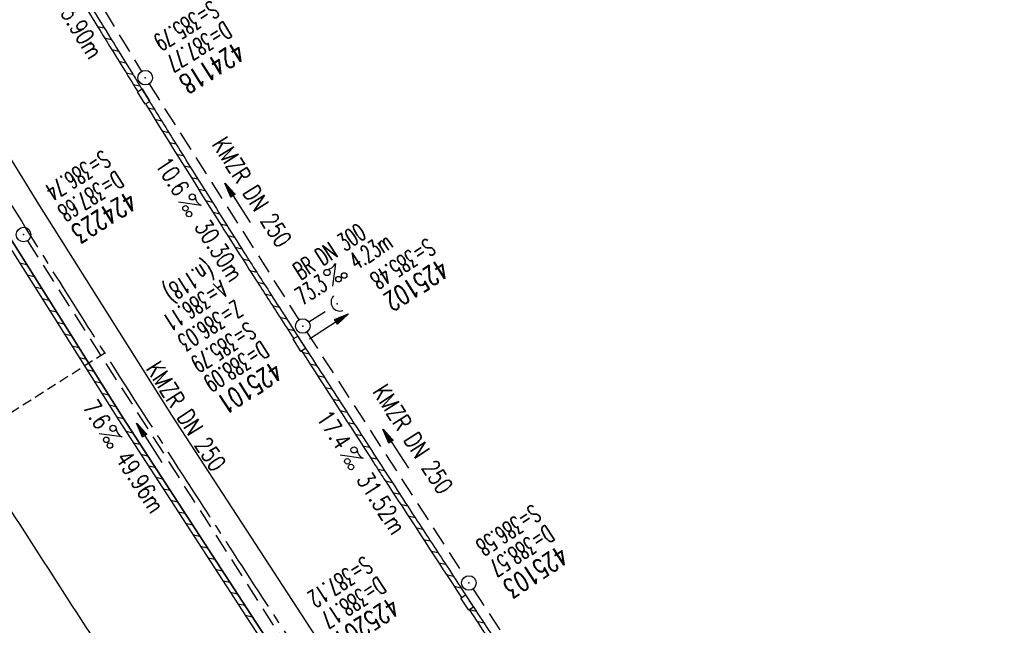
# Model space of a CAD drawing. Extents: x 450316 to 454644, y 428795 to 436505.
# Tile 144 of 256: x 453528 to 453630, y 432710 to 432773. Entities that reach past the tile are written whole.
import ezdxf
from ezdxf.enums import TextEntityAlignment as Align

# ---------------------------------------------------------------- set-up
doc = ezdxf.new("R2010")
doc.units = 0
doc.header["$LTSCALE"] = 2
doc.header["$MEASUREMENT"] = 0
for name, pattern in [('ACHSE', [5.5, 4, -0.5, 0.5, -0.5]), ('GESTRICH-X2', [1.5, 1, -0.5]), ('GESTRICHELT', [0.75, 0.5, -0.25])]:
    doc.linetypes.add(name, pattern=pattern)
doc.layers.get('0').update_dxf_attribs({"linetype": 'CONTINUOUS'})
for name, color, linetype in [('17', 7, 'CONTINUOUS'), ('ACHSETOP', 1, 'ACHSE'), ('FBR', 8, 'CONTINUOUS'), ('HEKTOM', 1, 'GESTRICHELT'), ('KANAL', 7, 'GESTRICH-X2'), ('PFEIL', 7, 'CONTINUOUS'), ('RINNE', 8, 'CONTINUOUS'), ('SCHACHTNR', 6, 'CONTINUOUS'), ('SCHSYMBOL', 7, 'CONTINUOUS'), ('TEXTO', 4, 'CONTINUOUS'), ('TEXTU', 4, 'CONTINUOUS')]:
    doc.layers.add(name, color=color, linetype=linetype)
doc.styles.add('ROMANS', font='romans.shx', dxfattribs={"width": 0.8})

# ---------------------------------------------------------------- blocks, each defined once
blk = doc.blocks.new('40')
at = {"color": 0}
blk.add_arc((0.02, 0.31), 0.91, 192.5363, 347.4637, dxfattribs=at)
blk.add_point((0, 0), dxfattribs=at)
blk = doc.blocks.new('PROM')
blk.add_line((1.57, 1.82), (0.02, 0.02))
for centre, radius in [((0.32, 1.51), 0.317), ((0.94, 0.29), 0.283), ((1.64, 0.29), 0.283)]:
    blk.add_circle(centre, radius)
blk.add_arc((0.99, 2.68), 1.03, 239.1414, 303.3549)
blk = doc.blocks.new('PFEIL2')
at = {"color": 0}
for p, q in [((0.88, 0), (-2.4, -0.01)), ((0.88, -0.27), (0.88, 0.28)), ((0.88, 0.28), (2.43, 0.01)), ((0.91, 0.27), (0.88, 0.26)), ((0.97, 0.26), (0.88, 0.25)), ((1.02, 0.25), (0.88, 0.23)), ((1.07, 0.24), (0.88, 0.21)), ((1.13, 0.23), (0.88, 0.19)), ((1.18, 0.22), (0.88, 0.17)), ((1.24, 0.21), (0.88, 0.15)), ((1.29, 0.21), (0.88, 0.14)), ((1.34, 0.2), (0.88, 0.12)), ((1.4, 0.19), (0.88, 0.1)), ((1.45, 0.18), (0.88, 0.08)), ((1.51, 0.17), (0.88, 0.06)), ((1.56, 0.16), (0.88, 0.04)), ((1.61, 0.15), (0.88, 0.02)), ((1.67, 0.14), (0.88, 0.01)), ((1.72, 0.13), (0.88, -0.01)), ((1.78, 0.12), (0.88, -0.03)), ((1.83, 0.11), (0.88, -0.05)), ((1.88, 0.1), (0.88, -0.07)), ((1.94, 0.09), (0.88, -0.09)), ((2.05, 0.08), (0.88, -0.12)), ((1.99, 0.08), (0.88, -0.11)), ((2.1, 0.07), (0.88, -0.14)), ((2.15, 0.06), (0.88, -0.16)), ((2.21, 0.05), (0.88, -0.18)), ((2.26, 0.04), (0.88, -0.2)), ((2.32, 0.03), (0.88, -0.22)), ((2.37, 0.02), (0.88, -0.23)), ((2.42, 0.01), (0.88, -0.25)), ((2.43, 0.01), (0.88, -0.27))]:
    blk.add_line(p, q, dxfattribs=at)
blk = doc.blocks.new('30S')
at = {"color": 0}
for p, q in [((-0.75, -0.58), (-0.75, 0)), ((-0.75, 0), (0.75, 0)), ((0.75, 0), (0.75, -0.58)), ((0.75, -0.58), (-0.75, -0.58))]:
    blk.add_line(p, q, dxfattribs=at)
blk.add_point((0, 0), dxfattribs=at)
blk = doc.blocks.new('GST')
at = {"color": 0}
blk.add_circle((0, 0), 0.75, dxfattribs=at)
blk.add_point((0, 0), dxfattribs=at)

msp = doc.modelspace()

# ---------------------------------------------------------------- linework, layer by layer
at = {"layer": 'ACHSETOP', "flags": 128}
msp.add_lwpolyline([(451271.77, 435019.04, -0.000001), (451272.37, 435018.35, -0.000032), (451272.39, 435018.33), (451288.79, 434999.46, -0.000002), (451296.99, 434990.03, 0.000007), (451305.2, 434980.6, 0.000007), (451313.4, 434971.16, -0.000007), (451321.6, 434961.73, -0.000007), (451329.8, 434952.3, 0.000007), (451338, 434942.87, 0.000007), (451346.21, 434933.43, -0.000007), (451354.41, 434924, -0.000007), (451362.61, 434914.57, 0.000011), (451370.81, 434905.14, 0.000001), (451379.01, 434895.7, 0.000001), (451387.22, 434886.27), (451403.62, 434867.4), (451420.02, 434848.54), (451436.43, 434829.67, -0.000013), (451444.63, 434820.24, 0.000007), (451452.83, 434810.81, 0.000007), (451461.03, 434801.38, -0.000007), (451469.24, 434791.94, -0.000007), (451477.44, 434782.51, 0.000007), (451485.64, 434773.08, 0.000007), (451493.84, 434763.64, -0.000007), (451502.04, 434754.21, -0.000007), (451510.25, 434744.78, 0.000007), (451518.45, 434735.35, 0.000007), (451526.65, 434725.91, -0.000007), (451534.85, 434716.48, -0.000007), (451543.05, 434707.05, 0.000011), (451551.26, 434697.61, 0.000001), (451559.46, 434688.18, 0.000001), (451567.66, 434678.75), (451584.07, 434659.88, -0.000001), (451592.27, 434650.45, -0.000001), (451600.47, 434641.02, -0.000011), (451608.67, 434631.59, 0.000013), (451616.87, 434622.15), (451633.28, 434603.29), (451649.68, 434584.42, -0.000013), (451657.88, 434574.99, 0.000007), (451666.09, 434565.56, 0.000007), (451674.29, 434556.12, -0.000007), (451682.49, 434546.69, -0.000007), (451690.69, 434537.26, 0.000006), (451698.89, 434527.83), (451715.3, 434508.96, -0.000015), (451721.01, 434502.39, 0.000008), (451726.72, 434495.82, 0.000958), (451727.52, 434494.91, 0.000181), (451731.72, 434490.11, 0.003894), (451738.18, 434482.87, 0.00247), (451748.5, 434471.58, 0.003793), (451756.23, 434463.34, 0.003129), (451765.74, 434453.48, 0.00313), (451774.53, 434444.59, 0.003132), (451783.43, 434435.81, 0.003134), (451792.43, 434427.15, 0.003132), (451801.55, 434418.59, 0.003131), (451810.77, 434410.15, 0.00313), (451820.1, 434401.83, 0.003133), (451829.54, 434393.62, 0.003138), (451839.07, 434385.54, 0.003131), (451848.69, 434377.58, 0.003125), (451858.43, 434369.73, 0.003124), (451868.27, 434362, 0.00313), (451878.19, 434354.41, 0.003138), (451888.2, 434346.95, 0.003133), (451898.32, 434339.59, 0.003131), (451908.52, 434332.37, 0.003131), (451918.82, 434325.28, 0.003132), (451929.21, 434318.32, 0.003136), (451939.67, 434311.49, 0.00313), (451950.21, 434304.8, 0.003123), (451960.86, 434298.22, 0.003128), (451971.59, 434291.78, 0.003137), (451982.37, 434285.49, 0.003139), (451993.23, 434279.33, 0.003133), (452004.2, 434273.3, 0.003123), (452015.23, 434267.41, 0.003125), (452026.32, 434261.66, 0.003132), (452037.5, 434256.05, 0.003138), (452048.73, 434250.58, 0.003134), (452060.02, 434245.26, 0.003122), (452071.41, 434240.07, 0.003127), (452083.62, 434234.69, 0.003578), (452094.35, 434230.12, 0.002702), (452108.41, 434224.35, 0.004189), (452117.53, 434220.76, 0.00053), (452126.34, 434217.38, 0.001569), (452129.32, 434216.25, 0.000008), (452135.11, 434214.08, -0.000025), (452140.91, 434211.9), (452164.31, 434203.12, 0.000006), (452176.02, 434198.73, -0.000007), (452187.72, 434194.34), (452211.13, 434185.56), (452234.54, 434176.78, -0.000012), (452246.24, 434172.39, 0.000007), (452257.94, 434168, 0.000002), (452265.75, 434165.08, 0.000001), (452281.35, 434159.22, 0.000005), (452293.05, 434154.83, -0.000007), (452304.76, 434150.44, -0.000019), (452316.46, 434146.05, 0.000015), (452328.17, 434141.66, 0.000002), (452338.1, 434137.94, 0.000001), (452351.57, 434132.88, 0.000004), (452363.28, 434128.49, -0.000006), (452374.98, 434124.1, -0.00002), (452386.68, 434119.71, 0.00002), (452398.39, 434115.32, 0.000006), (452410.09, 434110.93, -0.000004), (452421.8, 434106.54, -0.000001), (452435.27, 434101.49, -0.000002), (452445.2, 434097.76, -0.000015), (452456.91, 434093.37, 0.000019), (452468.61, 434088.98, 0.000007), (452480.31, 434084.59, -0.000006), (452492.02, 434080.2, -0.000002), (452503.72, 434075.81, 0.000002), (452515.42, 434071.42, 0.000006), (452527.13, 434067.03, -0.000007), (452538.83, 434062.64, -0.000019), (452550.54, 434058.25, 0.000015), (452562.24, 434053.86, 0.000002), (452572.17, 434050.13, 0.000001), (452585.65, 434045.08, 0.000004), (452597.35, 434040.69, -0.000006), (452609.05, 434036.3, -0.00002), (452620.76, 434031.91, 0.00002), (452632.46, 434027.52, 0.000006), (452644.17, 434023.13, -0.000004), (452655.87, 434018.74, -0.000001), (452669.35, 434013.68, -0.000002), (452679.28, 434009.96, -0.000015), (452690.98, 434005.57, 0.000014), (452702.68, 434001.18, 0.000011), (452714.39, 433996.79, -0.000001), (452726.09, 433992.4, -0.000007), (452735.03, 433989.04, -0.000005), (452748.18, 433984.11, -0.000156), (452748.22, 433984.1, -0.000005), (452749.5, 433983.61, -0.004183), (452758.69, 433980.07, -0.002721), (452772.75, 433974.43, -0.005081), (452782.77, 433970.22, -0.003908), (452795.7, 433964.52, -0.003912), (452807.05, 433959.3, -0.003907), (452818.33, 433953.9, -0.003903), (452829.52, 433948.33, -0.003904), (452840.62, 433942.58, -0.003907), (452851.63, 433936.66, -0.003909), (452862.54, 433930.57, -0.003906), (452873.35, 433924.31, -0.003899), (452884.08, 433917.88, -0.003907), (452894.71, 433911.27, -0.003917), (452905.21, 433904.52, -0.003914), (452915.61, 433897.6, -0.003904), (452925.91, 433890.51, -0.003895), (452936.11, 433883.25, -0.003902), (452946.17, 433875.85, -0.003909), (452956.12, 433868.3, -0.003904), (452965.96, 433860.58, -0.003908), (452975.67, 433852.7, -0.00391), (452985.26, 433844.69, -0.003909), (452994.72, 433836.52, -0.003908), (453004.05, 433828.2, -0.003902), (453013.25, 433819.74, -0.003901), (453022.32, 433811.14, -0.003907), (453031.26, 433802.39, -0.003913), (453040.05, 433793.51, -0.003909), (453048.99, 433784.19, -0.00418), (453057.22, 433775.34, -0.003621), (453064.8, 433766.92, -0.003001), (453073.81, 433756.65, -0.003775), (453082.93, 433745.95, -0.004894), (453089.82, 433737.59, -0.004962), (453096.58, 433729.04, -0.003805), (453105.2, 433717.74, -0.003005), (453113.36, 433706.73, -0.003643), (453119.97, 433697.57, -0.004174), (453127.23, 433687.17, -0.004295), (453134.1, 433676.95, -0.003507), (453140.02, 433667.85, -0.002688), (453147.59, 433655.9, -0.003695), (453155.36, 433643.25, -0.00538), (453160.55, 433634.47, -0.005332), (453165.53, 433625.6, -0.003667), (453172.54, 433612.58, -0.002679), (453179.1, 433600.02, -0.003501), (453183.99, 433590.35, -0.004313), (453189.2, 433579.67, -0.003909), (453194.74, 433567.79, -0.003909), (453199.85, 433556.38, -0.003909), (453204.78, 433544.89, -0.003903), (453209.81, 433532.66, -0.004384), (453214.1, 433521.7, -0.003423), (453219.66, 433506.82, -0.005955), (453222.69, 433498.22, -0.000145), (453225.57, 433489.74, -0.000252), (453227.22, 433484.85, -0.000085), (453230.06, 433476.42, -0.000405), (453230.66, 433474.65, -0.003646), (453233.57, 433465.74, 0.00217), (453238.42, 433450.76, 0.000006), (453242.33, 433438.88, -0.000007), (453246.23, 433427.01, -0.000012), (453250.13, 433415.13, 0.000009), (453254.03, 433403.26, 0.003001), (453258.01, 433391.4, -0.003002), (453261.98, 433379.55, -0.003008), (453265.82, 433367.65, 0.003009), (453269.65, 433355.76, 0.00001), (453273.55, 433343.88, -0.000019), (453277.45, 433332.01), (453285.26, 433308.26, 0.000005), (453289.16, 433296.38, -0.000004), (453293.06, 433284.51, -0.000001), (453297.41, 433271.27, -0.000001), (453300.87, 433260.76, -0.00001), (453304.77, 433248.88, 0.000008), (453308.67, 433237.01, 0.000011), (453312.58, 433225.13, -0.000004), (453316.48, 433213.26, -0.000007), (453317.96, 433208.76, -0.000002), (453324.28, 433189.51, -0.00006), (453324.75, 433188.09, 0.000004), (453325.21, 433186.68, 0.001409), (453327.81, 433178.86, 0.000842), (453332.21, 433165.79, 0.002106), (453335.59, 433155.93, 0.001506), (453340.42, 433142.18, 0.001603), (453344.59, 433130.55, 0.001566), (453348.93, 433118.67, 0.00157), (453353.28, 433106.99, 0.001563), (453357.73, 433095.28, 0.001555), (453362.24, 433083.61, 0.001558), (453366.82, 433071.99, 0.001562), (453371.48, 433060.39, 0.001561), (453376.21, 433048.82, 0.001565), (453381.01, 433037.27, 0.001565), (453385.88, 433025.76, 0.001563), (453390.82, 433014.29, 0.001561), (453395.84, 433002.83, 0.001559), (453400.93, 432991.41, 0.00156), (453406.08, 432980.03, 0.001563), (453411.31, 432968.67, 0.001565), (453416.61, 432957.35, 0.001562), (453421.98, 432946.08, 0.001558), (453427.42, 432934.81, 0.001559), (453432.94, 432923.58, 0.001564), (453438.52, 432912.41, 0.001566), (453444.16, 432901.27, 0.001564), (453449.89, 432890.15, 0.001558), (453455.36, 432879.68, 0.001394), (453461.54, 432868.03, 0.001724), (453468.57, 432854.96, 0.002516), (453473.46, 432846.05, 0.001346), (453478.16, 432837.66, 0.000835), (453485.79, 432824.15, 0.000825), (453493.39, 432810.79, 0.001335), (453498.13, 432802.56, 0.002522), (453503.26, 432793.8, 0.001723), (453510.87, 432781.05, 0.001395), (453517.7, 432769.77, 0.001557), (453523.88, 432759.7, 0.001564), (453531.45, 432747.52, 0.002105), (453537.15, 432738.52, 0.001027), (453545.2, 432725.95, 0.001523), (453550.68, 432717.5, 0.000001), (453550.84, 432717.26, 0.000124), (453550.84, 432717.26, 0.000024), (453557.6, 432706.91, -0.000007), (453564.35, 432696.57, -0.000001), (453571.19, 432686.1, 0.000005), (453578.03, 432675.64, 0.000012), (453584.86, 432665.17, -0.000012), (453591.7, 432654.7, -0.000004), (453598.53, 432644.24, 0.000004), (453605.37, 432633.77, 0.000001), (453612.2, 432623.31, -0.000001), (453619.04, 432612.84, -0.000004), (453625.87, 432602.38, 0.000003), (453632.71, 432591.91), (453646.38, 432570.98, -0.000014), (453650.94, 432564, -0.000007), (453660.05, 432550.05, -0.002465), (453666.82, 432539.57, 0.002471), (453673.57, 432529.12, 0.002497), (453680.47, 432518.67, -0.002488), (453687.39, 432508.18, -0.000003), (453694.22, 432497.72, 0.000006), (453701.06, 432487.25), (453714.73, 432466.32, -0.000006), (453721.57, 432455.86, 0.000006), (453728.4, 432445.39, 0.000183), (453728.47, 432445.28, -0.000027), (453728.97, 432444.52, -0.003905), (453733.99, 432436.71, -0.002472), (453741.77, 432424.27, -0.005163), (453747.3, 432415.1, -0.003867), (453754.47, 432402.74, -0.003958), (453760.53, 432391.89, -0.003913), (453766.49, 432380.82, -0.003903), (453772.25, 432369.72, -0.003904), (453777.83, 432358.53, -0.003901), (453783.48, 432346.73, -0.004288), (453788.46, 432335.91, -0.003523), (453794.25, 432322.76, -0.004762), (453798.38, 432312.96, -0.001651), (453802.11, 432303.78, -0.002689), (453804.34, 432298.12, -0.001542), (453805.53, 432295.04, -0.000893), (453807.56, 432289.71, -0.005639), (453811.07, 432280.12, -0.003891), (453815.88, 432266.14, -0.00573), (453819.49, 432254.95, -0.005082), (453823.29, 432242.26, -0.004537), (453827.3, 432227.85, -0.006762), (453829.77, 432218.12, -0.001828), (453832.34, 432207.23, -0.002855), (453833.92, 432200.25, -0.000688), (453834.59, 432197.18, -0.000614), (453835.33, 432193.75, -0.005087), (453837.35, 432183.82, -0.003463), (453840.08, 432169.2, -0.004355), (453841.88, 432158.58, -0.003298), (453844.05, 432144.52, -0.003873), (453845.96, 432130.87, -0.004703), (453847.34, 432119.6, -0.004431), (453848.68, 432106.66, -0.004859), (453849.68, 432094.85, -0.001971), (453850.76, 432079.75, -0.003754), (453851.23, 432071.81, -0.000235), (453851.27, 432071.06, -0.000154), (453851.33, 432069.9, -0.005004), (453851.76, 432059.36, -0.003657), (453852.1, 432044.92, -0.006284), (453852.13, 432034.65, -0.00442), (453851.87, 432020.06, -0.004496), (453851.36, 432005.74, -0.005961), (453850.74, 431994.95, -0.004032), (453849.63, 431980.54, -0.005521), (453848.62, 431970.04, -0.000545), (453848.17, 431965.89, -0.00099), (453847.92, 431963.6, -0.002817), (453847.08, 431956.57, -0.001743), (453845.62, 431945.22, -0.004295), (453844.13, 431934.59, -0.003233), (453841.93, 431920.5, -0.003719), (453839.9, 431908.59, -0.003474), (453837.54, 431895.88, -0.003471), (453834.93, 431882.78, -0.003984), (453832.48, 431871.4, -0.002961), (453829.25, 431857.36, -0.00403), (453826.74, 431847.07, -0.001132), (453824.96, 431840.11, -0.001603), (453823.67, 431835.21, -0.002375), (453822.37, 431830.36, -0.001541), (453820.3, 431822.92, -0.005811), (453817.74, 431814.24, -0.003321), (453813, 431799.15, -0.004369), (453808.95, 431786.93, -0.004589), (453804.89, 431775.36, -0.004977), (453800.13, 431762.59, -0.00596), (453795.93, 431752.02, -0.002426), (453790.61, 431739.3, -0.004094), (453787.37, 431731.79, -0.000338), (453786.71, 431730.31, -0.000388), (453786.14, 431729.02, -0.004625), (453782.63, 431721.36, -0.002368), (453775.59, 431706.51, -0.004069), (453770.2, 431695.52, -0.003863), (453764.34, 431684.03, -0.004659), (453758.24, 431672.55, -0.005048), (453752.4, 431662.07, -0.002758), (453744.86, 431649, -0.004203), (453739.78, 431640.49, -0.000453), (453738.55, 431638.46, -0.00049), (453737.41, 431636.59, -0.004121), (453733.36, 431630.11, -0.00246), (453726.45, 431619.35, -0.006277), (453720.59, 431610.57, -0.004581), (453712.3, 431598.73, -0.005038), (453704.6, 431588.16, -0.005528), (453697.38, 431578.67, -0.004083), (453688.22, 431567.1, -0.005886), (453681.7, 431559.21, -0.001219), (453676.74, 431553.36, -0.002238), (453674.01, 431550.2, -0.001962), (453670.56, 431546.26, -0.001297), (453665.3, 431540.34, -0.004313), (453658.17, 431532.48, -0.003182), (453648.34, 431521.97, -0.004167), (453639.22, 431512.51, -0.00462), (453630.85, 431504.12, -0.002727), (453619.91, 431493.48, -0.004271), (453612.84, 431486.78, -0.000068), (453609.88, 431484.03, -0.000648), (453609.57, 431483.75, -0.000003), (453600.64, 431475.49, -0.000005), (453594.49, 431469.8), (453576.13, 431452.83), (453557.78, 431435.85), (453539.42, 431418.88), (453521.07, 431401.91, 0.000001), (453511.89, 431393.42, 0.000001), (453502.71, 431384.94, 0.000013), (453493.53, 431376.45, -0.000013), (453484.35, 431367.96, 0), (453475.18, 431359.48, 0), (453466, 431350.99), (453447.64, 431334.02, 0.000001), (453438.46, 431325.53, 0.000001), (453429.29, 431317.04, 0.000013), (453420.11, 431308.56, -0.000007), (453410.93, 431300.07, -0.000004), (453403.53, 431293.23, -0.000002), (453392.58, 431283.1, -0.00001), (453383.4, 431274.61, 0.000015), (453374.22, 431266.13, 0.000014), (453365.04, 431257.64, -0.000013), (453355.86, 431249.15, 0), (453343.63, 431237.84, -0.000001), (453337.51, 431232.18), (453319.15, 431215.21, 0.000001), (453309.98, 431206.72, 0.000001), (453300.8, 431198.24, 0.000013), (453291.62, 431189.75, -0.000013), (453282.44, 431181.26, -0.000001), (453273.27, 431172.78, -0.000001), (453264.09, 431164.29), (453245.73, 431147.32), (453227.38, 431130.34), (453209.02, 431113.37, 0.000014), (453199.84, 431104.89, -0.000009), (453190.66, 431096.4, -0.000019), (453181.49, 431087.91, 0.000019), (453172.31, 431079.43, 0.000009), (453163.13, 431070.94, -0.000008), (453153.95, 431062.45), (453135.6, 431045.48, 0.000009), (453134.86, 431044.8, 0.000002), (453130.42, 431040.69, 0.002804), (453126.11, 431036.66, 0.001372), (453117.38, 431028.36, 0.005333), (453110.16, 431021.31, 0.003613), (453099.69, 431010.7, 0.004216), (453091.36, 431002.01, 0.003913), (453082.55, 430992.5, 0.00391), (453074.2, 430983.2, 0.003911), (453066, 430973.77, 0.003912), (453057.94, 430964.21, 0.003915), (453050.03, 430954.53, 0.00391), (453042.29, 430944.73, 0.003905), (453034.68, 430934.8, 0.003908), (453027.23, 430924.75, 0.003912), (453019.95, 430914.6, 0.003918), (453012.83, 430904.33, 0.003918), (453005.87, 430893.95, 0.003907), (452999.07, 430883.47, 0.0039), (452992.43, 430872.86, 0.003908), (452985.95, 430862.15, 0.00392), (452979.66, 430851.37, 0.00392), (452973.54, 430840.5, 0.003904), (452967.57, 430829.49, 0.003903), (452961.77, 430818.39, 0.003916), (452956.17, 430807.24, 0.00392), (452950.74, 430796, 0.00391), (452945.47, 430784.65, 0.003904), (452940.39, 430773.22, 0.00391), (452935.48, 430761.73, 0.003913), (452930.76, 430750.17, 0.003909), (452926.22, 430738.51, 0.003913), (452921.86, 430726.79, 0.003918), (452917.69, 430715.02, 0.003913), (452913.7, 430703.18, 0.003909), (452909.89, 430691.26, 0.003904), (452906.27, 430679.29, 0.003908), (452902.84, 430667.28, 0.003914), (452899.6, 430655.21, 0.003911), (452896.55, 430643.09, 0.003914), (452893.69, 430630.91, 0.003917), (452891.02, 430618.71, 0.003911), (452890.73, 430617.31, 0.000237), (452886.25, 430594.17, 0.007575), (452884.76, 430585.79, 0.003906), (452882.25, 430569.49)], format="xyb", dxfattribs=at)
at = {"layer": 'FBR', "flags": 128}
for points in [[(453291.49, 431192.36, -0.000001), (453311.41, 431210.82, -0.000243)], [(453523.03, 432795.21, 0.000003), (453525.05, 432791.83, -0.000006), (453527.07, 432788.46, -0.000281)], [(453493.87, 432776.57, 0.001206), (453498.48, 432768.85, 0.002544), (453503.67, 432760.28, 0.001639), (453511.86, 432747.05, 0.001459), (453521.59, 432731.51, 0.002469), (453527.42, 432722.38, 0.000459), (453535.21, 432710.32, 0.000607), (453541.14, 432701.19, 0.00006), (453552.46, 432683.8, 0.000264), (453555.03, 432679.86, 0.000044), (453560.68, 432671.2, -0.000073), (453566.34, 432662.54, -0.000032), (453571.26, 432655.01, -0.000015), (453582.19, 432638.24, -0.000372)], [(453535.76, 432774.2, 0.001569), (453537.8, 432770.9, -0.001429), (453540.04, 432767.28, -0.001014), (453540.76, 432766.09, 0.001148), (453541.4, 432765.04, 0.001481), (453542.12, 432763.89, 0.000355), (453545.12, 432759.08, 0.000693), (453549.47, 432752.13, 0.001467), (453551.53, 432748.87, 0.000913), (453554.1, 432744.86, 0.000702), (453557.44, 432739.66, 0.000032), (453559.2, 432736.93, -0.00004), (453560.96, 432734.21, -0.000214), (453565.15, 432727.72, 0.000419), (453567.29, 432724.41, 0.001857), (453569.01, 432721.77, -0.001077), (453571.99, 432717.22, -0.000376), (453573.76, 432714.5, 0.00068), (453574.73, 432713, 0.000809), (453576.45, 432710.38, -0.000387), (453578.17, 432707.76, -0.000398)], [(453680.14, 432551.74, 0.000003), (453684.13, 432545.63, 0.000383)]]:
    msp.add_lwpolyline(points, format="xyb", dxfattribs=at)
for points in [[(453421.04, 432953.53), (453432.61, 432929.68), (453443.59, 432907.75), (453454.94, 432885.69), (453466.92, 432863.04), (453478.09, 432842.59), (453490.69, 432820.24), (453503.45, 432798.23), (453516.81, 432775.87), (453530.44, 432753.7), (453544.04, 432732.14), (453558.38, 432710.1), (453584.96, 432669.5), (453598.5, 432648.72)], [(453594.89, 432646.17), (453586.89, 432658.45), (453567.82, 432687.63), (453552.19, 432711.6), (453539.01, 432731.92), (453523.78, 432756.13), (453511.3, 432776.49), (453499.78, 432795.98), (453488.15, 432815.94), (453473.81, 432841.32), (453464.14, 432859.07), (453457.05, 432872.29), (453447.39, 432890.72), (453436.55, 432911.94), (453427.76, 432929.68), (453417.13, 432951.67)]]:
    msp.add_lwpolyline(points, dxfattribs=at)
at = {"layer": 'HEKTOM'}
msp.add_line((453537.16, 432738.53), (453503.38, 432717.06), dxfattribs=at)
at = {"layer": 'KANAL'}
for p, q in [((453529.28, 432786.69), (453540.94, 432767.56)), ((453541.72, 432766.28), (453557.16, 432741.97)), ((453529.19, 432750.12), (453555.31, 432709.28)), ((453558.19, 432741.75), (453560.47, 432743.22)), ((453557.97, 432740.69), (453574.25, 432715.5)), ((453575.09, 432714.22), (453590.25, 432691.22))]:
    msp.add_line(p, q, dxfattribs=at)
at = {"layer": 'RINNE'}
for p, q in [((453536.4, 432772.19), (453537.08, 432772.04)), ((453537.14, 432771), (453537.82, 432770.84)), ((453537.87, 432769.8), (453538.56, 432769.65)), ((453538.61, 432768.61), (453539.29, 432768.45)), ((453539.35, 432767.41), (453540.03, 432767.26)), ((453540.09, 432766.22), (453540.78, 432766.06)), ((453541.58, 432763.82), (453542.26, 432763.67)), ((453542.32, 432762.63), (453543.01, 432762.47)), ((453543.07, 432761.43), (453543.75, 432761.27)), ((453543.81, 432760.23), (453544.5, 432760.08)), ((453544.56, 432759.04), (453545.25, 432758.88)), ((453545.31, 432757.84), (453546, 432757.68)), ((453546.06, 432756.64), (453546.74, 432756.48)), ((453546.81, 432755.44), (453547.49, 432755.29)), ((453547.56, 432754.25), (453548.25, 432754.09)), ((453548.31, 432753.05), (453549, 432752.89)), ((453549.06, 432751.85), (453549.75, 432751.69)), ((453549.82, 432750.65), (453550.51, 432750.49)), ((453550.58, 432749.45), (453551.27, 432749.29)), ((453528.42, 432747.82), (453529.11, 432747.65)), ((453551.34, 432748.25), (453552.04, 432748.09)), ((453529.18, 432746.6), (453529.88, 432746.43)), ((453552.11, 432747.05), (453552.81, 432746.89)), ((453552.88, 432745.84), (453553.58, 432745.68)), ((453529.95, 432745.38), (453530.65, 432745.21)), ((453553.66, 432744.64), (453554.35, 432744.48)), ((453530.72, 432744.17), (453531.41, 432743.99)), ((453531.48, 432742.95), (453532.18, 432742.78)), ((453554.43, 432743.44), (453555.13, 432743.28)), ((453532.25, 432741.73), (453532.95, 432741.56)), ((453555.2, 432742.23), (453555.9, 432742.07)), ((453555.98, 432741.03), (453556.68, 432740.87)), ((453533.01, 432740.51), (453533.71, 432740.34)), ((453533.78, 432739.29), (453534.48, 432739.12)), ((453557.53, 432738.62), (453558.23, 432738.46)), ((453534.55, 432738.07), (453535.25, 432737.9)), ((453535.31, 432736.86), (453536.01, 432736.68)), ((453558.3, 432737.42), (453559, 432737.26)), ((453536.08, 432735.64), (453536.78, 432735.47)), ((453559.08, 432736.22), (453559.77, 432736.06)), ((453559.85, 432735.01), (453560.55, 432734.85)), ((453536.85, 432734.42), (453537.55, 432734.25)), ((453560.63, 432733.81), (453561.32, 432733.65)), ((453537.61, 432733.2), (453538.31, 432733.03)), ((453561.4, 432732.61), (453562.1, 432732.45)), ((453538.38, 432731.98), (453539.08, 432731.81)), ((453562.18, 432731.4), (453562.87, 432731.24)), ((453539.35, 432730.49), (453540.04, 432730.34)), ((453562.95, 432730.2), (453563.65, 432730.04)), ((453540.11, 432729.3), (453540.81, 432729.16)), ((453563.72, 432729), (453564.42, 432728.84)), ((453540.88, 432728.12), (453541.57, 432727.97)), ((453564.5, 432727.79), (453565.2, 432727.63)), ((453541.65, 432726.93), (453542.34, 432726.79)), ((453565.28, 432726.59), (453565.97, 432726.43)), ((453542.42, 432725.75), (453543.11, 432725.6)), ((453566.06, 432725.38), (453566.76, 432725.22)), ((453543.19, 432724.56), (453543.88, 432724.42)), ((453543.96, 432723.38), (453544.65, 432723.23)), ((453566.84, 432724.18), (453567.54, 432724.02)), ((453567.63, 432722.97), (453568.33, 432722.81)), ((453544.73, 432722.19), (453545.42, 432722.05)), ((453568.42, 432721.77), (453569.12, 432721.61)), ((453545.49, 432721.01), (453546.19, 432720.86)), ((453569.2, 432720.56), (453569.9, 432720.4)), ((453546.26, 432719.82), (453546.95, 432719.68)), ((453569.99, 432719.35), (453570.69, 432719.19)), ((453547.03, 432718.64), (453547.72, 432718.49)), ((453547.8, 432717.45), (453548.49, 432717.31)), ((453570.78, 432718.15), (453571.48, 432717.99)), ((453548.57, 432716.27), (453549.26, 432716.12)), ((453571.56, 432716.94), (453572.27, 432716.78)), ((453572.35, 432715.73), (453573.05, 432715.57)), ((453549.34, 432715.08), (453550.03, 432714.94)), ((453573.14, 432714.53), (453573.84, 432714.37)), ((453550.11, 432713.9), (453550.8, 432713.75)), ((453550.87, 432712.72), (453551.57, 432712.57)), ((453551.64, 432711.53), (453552.33, 432711.38)), ((453574.72, 432712.11), (453575.42, 432711.95)), ((453575.5, 432710.91), (453576.21, 432710.75))]:
    msp.add_line(p, q, dxfattribs=at)
at = {"layer": 'RINNE', "flags": 128}
msp.add_lwpolyline([(453417.13, 432951.67), (453427.76, 432929.68), (453436.55, 432911.94), (453447.39, 432890.72), (453457.05, 432872.29), (453464.14, 432859.07), (453473.81, 432841.32), (453488.15, 432815.94), (453499.78, 432795.98), (453511.3, 432776.49), (453523.78, 432756.13), (453539.01, 432731.92), (453552.19, 432711.6), (453567.82, 432687.63), (453581.28, 432667.03), (453586.89, 432658.45)], dxfattribs=at)
at = {"layer": 'RINNE'}
for points in [[(453528.83, 432784.59, 0.001107), (453535.37, 432773.87, 0.001364), (453540.59, 432765.42, 0.001241)], [(453541.38, 432764.14, 0.001179), (453548.97, 432751.99, 0.002686), (453552.72, 432746.1, 0.000023), (453555.21, 432742.22, 0.000023), (453556.62, 432740.03, 0.000033)], [(453557.44, 432738.76, 0.000031), (453564.84, 432727.27, 0.000427), (453565.43, 432726.35, 0.001061), (453566.41, 432724.84, 0.000125), (453573.9, 432713.36, 0.000018)], [(453574.72, 432712.1, 0.000016), (453578.42, 432706.44, 0.00009), (453579.25, 432705.18, 0.000274), (453583.21, 432699.13, 0.000146), (453589.77, 432689.12, 0.000105)]]:
    msp.add_lwpolyline(points, format="xyb", dxfattribs=at)
for points in [[(453527.6, 432749.12), (453538.59, 432731.65)], [(453538.59, 432731.65), (453551.77, 432711.33), (453553.76, 432708.29)]]:
    msp.add_lwpolyline(points, dxfattribs=at)

# ---------------------------------------------------------------- block references
for p, rotation in [((453541.33, 432766.91), 301.7969999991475), ((453528.79, 432750.75), 302.0010999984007), ((453557.55, 432741.33), 302.6725999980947), ((453574.67, 432714.86), 303.1491000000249)]:
    msp.add_blockref('GST', p, dxfattribs=dict(rotation=rotation))
at = {"layer": '17'}
for p, rotation in [((453541.42, 432765.11), 301.8660488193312), ((453557.44, 432739.66), 301.7255101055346), ((453574.73, 432713), 303.4815495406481)]:
    msp.add_blockref('30S', p, dxfattribs=dict(at, rotation=rotation))
at = {"layer": 'PFEIL'}
for p, rotation in [((453550.84, 432754.01), 122.3702), ((453560.24, 432741.27), 32.9126), ((453541.75, 432729.29), 122.6107999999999), ((453567.13, 432728.68), 122.8859)]:
    msp.add_blockref('PFEIL2', p, dxfattribs=dict(at, rotation=rotation))
at = {"layer": 'SCHSYMBOL', "rotation": 302.6721}
msp.add_blockref('40', (453561.1, 432743.63), dxfattribs=at)
at = {"layer": 'TEXTU'}
for p, rotation in [((453544.72, 432754.09), 302.3702), ((453560.6, 432745.4), 32.9126), ((453536.56, 432730.24), 302.6108000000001), ((453561.39, 432728.02), 302.8859)]:
    msp.add_blockref('PROM', p, dxfattribs=dict(at, rotation=rotation))

# ---------------------------------------------------------------- texts
at = {"layer": 'SCHACHTNR', "style": 'ROMANS'}
for s, height, rotation, width, p in [('S=385.79', 1.8, 211.797, 0.6, (453548.16, 432774.91)), ('D=387.77', 1.8, 211.797, 0.6, (453549.47, 432772.78)), ('424118', 2, 211.797, 0.7, (453550.78, 432770.66)), ('S=386.74', 1.8, 212.0011, 0.6, (453536.98, 432759.5)), ('D=387.68', 1.8, 212.0011, 0.6, (453538.32, 432757.38)), ('424223', 2, 212.0011, 0.7, (453539.63, 432755.28)), ('S=385.48', 1.8, 212.6721, 0.6, (453570.41, 432750.44)), ('(n.118)', 1.8, 212.6726, 0.6, (453547.63, 432748.12)), ('425102', 2, 212.6721, 0.7, (453571.75, 432748.31)), ('A=386.11', 1.8, 212.6726, 0.6, (453549, 432746.1)), ('Z=386.03', 1.8, 212.6726, 0.6, (453550.59, 432744.08)), ('S=385.79', 1.8, 212.6726, 0.6, (453551.93, 432741.83)), ('D=388.09', 1.8, 212.6726, 0.6, (453553.28, 432739.86)), ('425101', 2, 212.6726, 0.7, (453554.62, 432737.77)), ('S=386.58', 1.8, 213.1491, 0.6, (453581.28, 432723)), ('D=388.57', 1.8, 213.1491, 0.6, (453582.66, 432720.91)), ('425103', 2, 213.1491, 0.7, (453584.03, 432718.81)), ('S=387.12', 1.8, 213.1491, 0.6, (453563.93, 432717.68)), ('D=388.17', 1.8, 213.1491, 0.6, (453565.31, 432715.58)), ('425201', 2, 213.1491, 0.7, (453566.65, 432713.49))]:
    msp.add_text(s, height=height, rotation=rotation, dxfattribs=dict(at, width=width)).set_placement(p)
at = {"layer": 'TEXTO', "style": 'ROMANS'}
for s, rotation, width, p in [('KMZR DN 250', 302.3702, 0.75, (453551.57, 432754.66)), ('BR DN 300', 32.9126, 0.6, (453560.79, 432748.25)), ('KMZR DN 250', 302.6108, 0.75, (453544.78, 432731.56)), ('KMZR DN 250', 302.8859, 0.75, (453568.14, 432729.2))]:
    msp.add_text(s, height=1.8, rotation=rotation, dxfattribs=dict(at, width=width)).set_placement(p, align=Align.CENTER)
at = {"layer": 'TEXTU', "style": 'ROMANS'}
for s, rotation, width, p in [('23.90m', 301.39, 0.75, (453531.94, 432774.59)), ('10.6', 302.3702, 0.75, (453542.28, 432757.97)), ('30.30m', 302.3702, 0.75, (453546.34, 432751.56)), ('4.23m', 32.9126, 0.6, (453563.1, 432747.02)), ('73.3', 32.9126, 0.6, (453557.54, 432743.42)), ('7.6', 302.6108, 0.75, (453534.81, 432732.96)), ('17.4', 302.8859, 0.75, (453558.91, 432731.87)), ('49.96m', 302.6108, 0.75, (453538.19, 432727.71)), ('31.52m', 302.8859, 0.75, (453563.03, 432725.5))]:
    msp.add_text(s, height=1.8, rotation=rotation, dxfattribs=dict(at, width=width)).set_placement(p)

doc.saveas('drawing.dxf')
